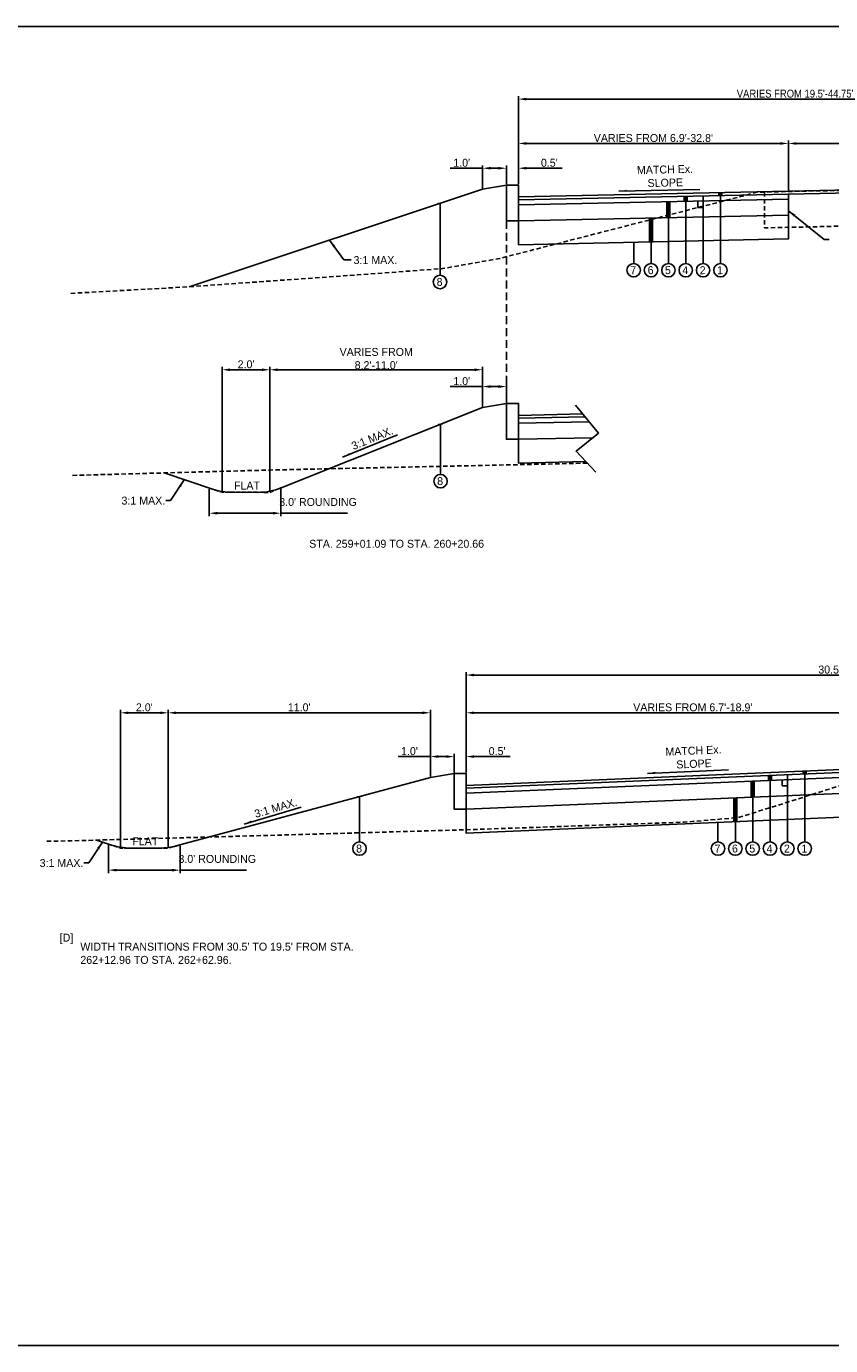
# Model space of a CAD drawing. Header units: feet. Extents: x 8 to 492, y -133 to 111.
# Tile 10 of 14: x 251 to 301, y 28 to 111. Entities that reach past the tile are written whole.
import ezdxf

# ---------------------------------------------------------------- set-up
doc = ezdxf.new("R2010")
doc.units = ezdxf.units.FT
doc.header["$MEASUREMENT"] = 0
for name, pattern in [('B', [0.3, 0.25, -0.05]), ('DASHED2', [0.375, 0.25, -0.125]), ('OhDOT_USTN2', [0.11, 0.069, -0.041])]:
    doc.linetypes.add(name, pattern=pattern)
for name, color, linetype in [('PM_P_Crosswalk', 7, 'Continuous'), ('SC_Scratch1', 1, 'Continuous'), ('TEXT-DK', 9, 'Continuous'), ('TEXT-LT', 9, 'Continuous'), ('XS_X_Ground_Line', 180, 'OhDOT_USTN2')]:
    doc.layers.add(name, color=color, linetype=linetype)
doc.styles.add('Slanted', font='font31.shx', dxfattribs={"height": 0.1})
doc.styles.get("Standard").update_dxf_attribs({"font": 'font31.shx'})
doc.dimstyles.new('COEC', dxfattribs={"dimscale": 13.9, "dimtxt": 0.18, "dimasz": 0.18, "dimexe": 0.18, "dimexo": 0.0625, "dimgap": 0.09, "dimtad": 1, "dimzin": 0, "dimdsep": 46, "dimtxsty": 'Standard', "dimcen": 0.09, "dimclrd": 256, "dimclre": 256, "dimclrt": 256, "dimaunit": 1, "dimadec": 4, "dimazin": 0, "dimtfac": 1, "dimtofl": 0, "dimtmove": 0, "dimatfit": 3, "dimfxl": 1, "dimtolj": 1, "dimtzin": 0, "dimlwd": -1, "dimlwe": -1, "dimarcsym": 0})

# ---------------------------------------------------------------- blocks, each defined once
blk = doc.blocks.new('*D1201')
at = {"layer": 'Defpoints', "color": 0, "transparency": 16777216}
for p in [(317.293, 106.605), (281.559, 101.196), (317.293, 101.215)]:
    blk.add_point(p, dxfattribs=at)
at = {"layer": 'TEXT-DK', "transparency": 16777216}
for p, q in [((281.559, 101.258), (281.559, 106.785)), ((282.059, 106.605), (316.793, 106.605)), ((317.293, 101.277), (317.293, 106.785))]:
    blk.add_line(p, q, dxfattribs=at)
for points in [[(282.059, 106.689), (282.059, 106.522), (281.559, 106.605)], [(316.793, 106.689), (316.793, 106.522), (317.293, 106.605)]]:
    blk.add_solid(points, dxfattribs=at)
at = {"layer": 'TEXT-DK', "transparency": 16777216, "insert": (299.426, 106.945), "char_height": 0.18, "attachment_point": 5}
blk.add_mtext("\\A1;{\\H2.77778x;VARIES FROM 19.5'-44.75'}", dxfattribs=at)
blk = doc.blocks.new('*D1206')
at = {"layer": 'Defpoints', "color": 0, "transparency": 16777216}
for p in [(317.293, 103.814), (298.554, 100.812), (317.293, 101.215)]:
    blk.add_point(p, dxfattribs=at)
at = {"layer": 'TEXT-DK', "transparency": 16777216}
for p, q in [((298.554, 100.874), (298.554, 103.994)), ((299.054, 103.814), (316.793, 103.814)), ((317.293, 101.277), (317.293, 103.994))]:
    blk.add_line(p, q, dxfattribs=at)
for points in [[(299.054, 103.897), (299.054, 103.731), (298.554, 103.814)], [(316.793, 103.897), (316.793, 103.731), (317.293, 103.814)]]:
    blk.add_solid(points, dxfattribs=at)
at = {"layer": 'TEXT-DK', "transparency": 16777216, "insert": (307.923, 104.154), "char_height": 0.18, "attachment_point": 5}
blk.add_mtext("\\A1;{\\H2.77778x;VARIES FROM 11.6'-12.6'}", dxfattribs=at)
blk = doc.blocks.new('*D1207')
at = {"layer": 'Defpoints', "color": 0, "transparency": 16777216}
for p in [(298.554, 103.814), (281.559, 101.196), (298.554, 101.215)]:
    blk.add_point(p, dxfattribs=at)
at = {"layer": 'TEXT-DK', "transparency": 16777216}
for p, q in [((281.559, 101.258), (281.559, 103.994)), ((282.059, 103.814), (298.054, 103.814)), ((298.554, 101.277), (298.554, 103.994))]:
    blk.add_line(p, q, dxfattribs=at)
for points in [[(282.059, 103.897), (282.059, 103.731), (281.559, 103.814)], [(298.054, 103.897), (298.054, 103.731), (298.554, 103.814)]]:
    blk.add_solid(points, dxfattribs=at)
at = {"layer": 'TEXT-DK', "transparency": 16777216, "insert": (290.056, 104.154), "char_height": 0.18, "attachment_point": 5}
blk.add_mtext("\\A1;{\\H2.77778x;VARIES FROM 6.9'-32.8'}", dxfattribs=at)
blk = doc.blocks.new('*D1170')
at = {"layer": 'Defpoints', "color": 0, "transparency": 16777216}
for p in [(281.559, 102.256), (280.809, 101.196), (281.559, 101.196)]:
    blk.add_point(p, dxfattribs=at)
at = {"layer": 'TEXT-DK', "transparency": 16777216}
for p, q in [((280.309, 102.256), (279.809, 102.256)), ((280.809, 101.258), (280.809, 102.436)), ((281.559, 101.258), (281.559, 102.436)), ((282.059, 102.256), (284.321, 102.256))]:
    blk.add_line(p, q, dxfattribs=at)
for points in [[(280.309, 102.339), (280.309, 102.173), (280.809, 102.256)], [(282.059, 102.339), (282.059, 102.173), (281.559, 102.256)]]:
    blk.add_solid(points, dxfattribs=at)
at = {"layer": 'TEXT-DK', "transparency": 16777216, "insert": (283.507, 102.596), "char_height": 0.18, "width": 5.31735, "attachment_point": 5}
blk.add_mtext("\\A1;{\\H2.77778x;0.5'}", dxfattribs=at)
blk = doc.blocks.new('*D1171')
at = {"layer": 'Defpoints', "color": 0, "transparency": 16777216}
for p in [(280.809, 102.256), (279.309, 100.946), (280.809, 101.196)]:
    blk.add_point(p, dxfattribs=at)
at = {"layer": 'TEXT-DK', "transparency": 16777216}
for p, q in [((279.309, 102.256), (277.279, 102.256)), ((279.309, 101.008), (279.309, 102.436)), ((280.309, 102.256), (279.809, 102.256)), ((280.809, 101.258), (280.809, 102.436))]:
    blk.add_line(p, q, dxfattribs=at)
for points in [[(279.809, 102.339), (279.809, 102.173), (279.309, 102.256)], [(280.309, 102.339), (280.309, 102.173), (280.809, 102.256)]]:
    blk.add_solid(points, dxfattribs=at)
at = {"layer": 'TEXT-DK', "transparency": 16777216, "insert": (277.994, 102.596), "char_height": 0.18, "width": 5.31735, "attachment_point": 5}
blk.add_mtext("\\A1;{\\H2.77778x;1.0'}", dxfattribs=at)
blk = doc.blocks.new('*D1172')
at = {"layer": 'Defpoints', "color": 0, "transparency": 16777216}
for p in [(280.809, 88.518), (279.309, 87.208), (280.809, 87.458)]:
    blk.add_point(p, dxfattribs=at)
at = {"layer": 'TEXT-DK', "transparency": 16777216}
for p, q in [((279.309, 88.518), (277.279, 88.518)), ((279.309, 87.27), (279.309, 88.698)), ((280.309, 88.518), (279.809, 88.518)), ((280.809, 87.52), (280.809, 88.698))]:
    blk.add_line(p, q, dxfattribs=at)
for points in [[(279.809, 88.601), (279.809, 88.435), (279.309, 88.518)], [(280.309, 88.601), (280.309, 88.435), (280.809, 88.518)]]:
    blk.add_solid(points, dxfattribs=at)
at = {"layer": 'TEXT-DK', "transparency": 16777216, "insert": (277.994, 88.858), "char_height": 0.18, "width": 5.31735, "attachment_point": 5}
blk.add_mtext("\\A1;{\\H2.77778x;1.0'}", dxfattribs=at)
blk = doc.blocks.new('*D1195')
at = {"layer": 'Defpoints', "color": 0, "transparency": 16777216}
for p in [(279.309, 89.576), (279.309, 87.208), (265.924, 81.864)]:
    blk.add_point(p, dxfattribs=at)
at = {"layer": 'TEXT-DK', "transparency": 16777216}
for p, q in [((265.924, 81.927), (265.924, 89.756)), ((279.309, 87.27), (279.309, 89.756)), ((266.424, 89.576), (278.809, 89.576))]:
    blk.add_line(p, q, dxfattribs=at)
for points in [[(266.424, 89.659), (266.424, 89.493), (265.924, 89.576)], [(278.809, 89.659), (278.809, 89.493), (279.309, 89.576)]]:
    blk.add_solid(points, dxfattribs=at)
at = {"layer": 'TEXT-DK', "transparency": 16777216, "insert": (272.616, 90.279), "char_height": 0.18, "width": 5.31735, "attachment_point": 5}
blk.add_mtext("\\A1;{\\H2.77778x;VARIES FROM 8.2'-11.0'}", dxfattribs=at)
blk = doc.blocks.new('*D1196')
at = {"layer": 'Defpoints', "color": 0, "transparency": 16777216}
for p in [(265.924, 89.576), (262.924, 81.864), (265.924, 81.864)]:
    blk.add_point(p, dxfattribs=at)
at = {"layer": 'TEXT-DK', "transparency": 16777216}
for p, q in [((262.924, 81.927), (262.924, 89.756)), ((265.924, 81.927), (265.924, 89.756)), ((263.424, 89.576), (265.424, 89.576))]:
    blk.add_line(p, q, dxfattribs=at)
for points in [[(263.424, 89.659), (263.424, 89.493), (262.924, 89.576)], [(265.424, 89.659), (265.424, 89.493), (265.924, 89.576)]]:
    blk.add_solid(points, dxfattribs=at)
at = {"layer": 'TEXT-DK', "transparency": 16777216, "insert": (264.424, 89.916), "char_height": 0.18, "width": 5.31735, "attachment_point": 5}
blk.add_mtext("\\A1;{\\H2.77778x;2.0'}", dxfattribs=at)
blk = doc.blocks.new('*D1197')
at = {"layer": 'Defpoints', "color": 0, "transparency": 16777216}
for p in [(262.113, 82.136), (266.613, 82.139), (266.613, 80.55)]:
    blk.add_point(p, dxfattribs=at)
at = {"layer": 'TEXT-DK', "transparency": 16777216}
for p, q in [((262.113, 82.073), (262.113, 80.37)), ((266.613, 82.077), (266.613, 80.37)), ((262.613, 80.55), (266.113, 80.55)), ((266.613, 80.55), (270.801, 80.55))]:
    blk.add_line(p, q, dxfattribs=at)
for points in [[(262.613, 80.634), (262.613, 80.467), (262.113, 80.55)], [(266.113, 80.634), (266.113, 80.467), (266.613, 80.55)]]:
    blk.add_solid(points, dxfattribs=at)
at = {"layer": 'TEXT-DK', "transparency": 16777216, "insert": (268.957, 81.254), "char_height": 0.18, "width": 5.31735, "attachment_point": 5}
blk.add_mtext("\\A1;{\\H2.77778x;3.0' ROUNDING}", dxfattribs=at)
blk = doc.blocks.new('*D1164')
at = {"layer": 'Defpoints', "color": 0, "transparency": 16777216}
for p in [(324.023, 70.369), (324.023, 65.363), (278.272, 64.179)]:
    blk.add_point(p, dxfattribs=at)
at = {"layer": 'TEXT-DK', "transparency": 16777216}
for p, q in [((278.272, 64.242), (278.272, 70.549)), ((278.772, 70.369), (323.523, 70.369)), ((324.023, 65.425), (324.023, 70.549))]:
    blk.add_line(p, q, dxfattribs=at)
for points in [[(278.772, 70.452), (278.772, 70.285), (278.272, 70.369)], [(323.523, 70.452), (323.523, 70.285), (324.023, 70.369)]]:
    blk.add_solid(points, dxfattribs=at)
at = {"layer": 'TEXT-DK', "transparency": 16777216, "insert": (301.147, 70.709), "char_height": 0.18, "attachment_point": 5}
blk.add_mtext("\\A1;{\\H2.77778x;30.5'}", dxfattribs=at)
blk = doc.blocks.new('*D1165')
at = {"layer": 'Defpoints', "color": 0, "transparency": 16777216}
for p in [(278.272, 65.24), (277.522, 64.179), (278.272, 64.179)]:
    blk.add_point(p, dxfattribs=at)
at = {"layer": 'TEXT-DK', "transparency": 16777216}
for p, q in [((277.022, 65.24), (276.522, 65.24)), ((277.522, 64.242), (277.522, 65.42)), ((278.272, 64.242), (278.272, 65.42)), ((278.772, 65.24), (281.035, 65.24))]:
    blk.add_line(p, q, dxfattribs=at)
for points in [[(277.022, 65.323), (277.022, 65.156), (277.522, 65.24)], [(278.772, 65.323), (278.772, 65.156), (278.272, 65.24)]]:
    blk.add_solid(points, dxfattribs=at)
at = {"layer": 'TEXT-DK', "transparency": 16777216, "insert": (280.221, 65.58), "char_height": 0.18, "width": 5.31735, "attachment_point": 5}
blk.add_mtext("\\A1;{\\H2.77778x;0.5'}", dxfattribs=at)
blk = doc.blocks.new('*D1166')
at = {"layer": 'Defpoints', "color": 0, "transparency": 16777216}
for p in [(277.522, 65.24), (276.022, 63.929), (277.522, 64.179)]:
    blk.add_point(p, dxfattribs=at)
at = {"layer": 'TEXT-DK', "transparency": 16777216}
for p, q in [((276.022, 65.24), (273.993, 65.24)), ((276.022, 63.992), (276.022, 65.42)), ((277.022, 65.24), (276.522, 65.24)), ((277.522, 64.242), (277.522, 65.42))]:
    blk.add_line(p, q, dxfattribs=at)
for points in [[(276.522, 65.323), (276.522, 65.156), (276.022, 65.24)], [(277.022, 65.323), (277.022, 65.156), (277.522, 65.24)]]:
    blk.add_solid(points, dxfattribs=at)
at = {"layer": 'TEXT-DK', "transparency": 16777216, "insert": (274.708, 65.58), "char_height": 0.18, "width": 5.31735, "attachment_point": 5}
blk.add_mtext("\\A1;{\\H2.77778x;1.0'}", dxfattribs=at)
blk = doc.blocks.new('*D1168')
at = {"layer": 'Defpoints', "color": 0, "transparency": 16777216}
for p in [(306.8, 67.994), (278.272, 64.179), (306.8, 64.683)]:
    blk.add_point(p, dxfattribs=at)
at = {"layer": 'TEXT-DK', "transparency": 16777216}
for p, q in [((278.272, 64.242), (278.272, 68.174)), ((306.8, 64.746), (306.8, 68.174)), ((278.772, 67.994), (306.3, 67.994))]:
    blk.add_line(p, q, dxfattribs=at)
for points in [[(278.772, 68.077), (278.772, 67.911), (278.272, 67.994)], [(306.3, 68.077), (306.3, 67.911), (306.8, 67.994)]]:
    blk.add_solid(points, dxfattribs=at)
at = {"layer": 'TEXT-DK', "transparency": 16777216, "insert": (292.536, 68.334), "char_height": 0.18, "attachment_point": 5}
blk.add_mtext("\\A1;{\\H2.77778x;VARIES FROM 6.7'-18.9'}", dxfattribs=at)
blk = doc.blocks.new('*D1189')
at = {"layer": 'Defpoints', "color": 0, "transparency": 16777216}
for p in [(276.022, 67.994), (276.022, 63.929), (259.523, 59.481)]:
    blk.add_point(p, dxfattribs=at)
at = {"layer": 'TEXT-DK', "transparency": 16777216}
for p, q in [((259.523, 59.543), (259.523, 68.174)), ((276.022, 63.992), (276.022, 68.174)), ((260.023, 67.994), (275.522, 67.994))]:
    blk.add_line(p, q, dxfattribs=at)
for points in [[(260.023, 68.077), (260.023, 67.911), (259.523, 67.994)], [(275.522, 68.077), (275.522, 67.911), (276.022, 67.994)]]:
    blk.add_solid(points, dxfattribs=at)
at = {"layer": 'TEXT-DK', "transparency": 16777216, "insert": (267.772, 68.334), "char_height": 0.18, "width": 5.31735, "attachment_point": 5}
blk.add_mtext("\\A1;{\\H2.77778x;11.0'}", dxfattribs=at)
blk = doc.blocks.new('*D1190')
at = {"layer": 'Defpoints', "color": 0, "transparency": 16777216}
for p in [(259.523, 67.994), (256.523, 59.481), (259.523, 59.481)]:
    blk.add_point(p, dxfattribs=at)
at = {"layer": 'TEXT-DK', "transparency": 16777216}
for p, q in [((256.523, 59.543), (256.523, 68.174)), ((259.523, 59.543), (259.523, 68.174)), ((257.023, 67.994), (259.023, 67.994))]:
    blk.add_line(p, q, dxfattribs=at)
for points in [[(257.023, 68.077), (257.023, 67.911), (256.523, 67.994)], [(259.023, 68.077), (259.023, 67.911), (259.523, 67.994)]]:
    blk.add_solid(points, dxfattribs=at)
at = {"layer": 'TEXT-DK', "transparency": 16777216, "insert": (258.023, 68.334), "char_height": 0.18, "width": 5.31735, "attachment_point": 5}
blk.add_mtext("\\A1;{\\H2.77778x;2.0'}", dxfattribs=at)
blk = doc.blocks.new('*D1191')
at = {"layer": 'Defpoints', "color": 0, "transparency": 16777216}
for p in [(255.773, 59.732), (260.271, 59.683), (260.271, 58.094)]:
    blk.add_point(p, dxfattribs=at)
at = {"layer": 'TEXT-DK', "transparency": 16777216}
for p, q in [((255.773, 59.67), (255.773, 57.914)), ((260.271, 59.62), (260.271, 57.914)), ((256.273, 58.094), (259.771, 58.094)), ((260.271, 58.094), (264.459, 58.094))]:
    blk.add_line(p, q, dxfattribs=at)
for points in [[(256.273, 58.177), (256.273, 58.01), (255.773, 58.094)], [(259.771, 58.177), (259.771, 58.01), (260.271, 58.094)]]:
    blk.add_solid(points, dxfattribs=at)
at = {"layer": 'TEXT-DK', "transparency": 16777216, "insert": (262.615, 58.797), "char_height": 0.18, "width": 5.31735, "attachment_point": 5}
blk.add_mtext("\\A1;{\\H2.77778x;3.0' ROUNDING}", dxfattribs=at)

msp = doc.modelspace()

# ---------------------------------------------------------------- linework, layer by layer
at = {"layer": 'PM_P_Crosswalk', "color": 3, "flags": 128}
for points in [[(260.854, 94.795), (279.309, 100.946), (280.809, 101.196)], [(335.161, 99.525), (347.785, 99.395), (347.785, 97.895), (335.162, 98.025), (335.161, 100.843), (317.285, 101.027), (298.554, 100.624), (298.553, 97.807), (281.559, 97.441), (281.559, 100.446), (298.554, 100.812), (317.293, 101.215), (335.161, 101.03), (346.535, 100.913), (346.535, 100.413)], [(281.559, 100.258), (298.554, 100.624)], [(298.553, 100.312), (281.559, 99.946)], [(281.559, 98.938), (298.553, 99.307)], [(286.442, 83.124), (285.197, 84.45), (286.605, 85.591), (285.157, 87.344)], [(285.812, 83.795), (281.559, 83.703), (281.559, 86.708), (285.61, 86.795)], [(281.559, 86.52), (285.762, 86.611)], [(286.016, 86.304), (281.559, 86.208)], [(281.559, 85.2), (286.248, 85.302)], [(278.273, 61.925), (278.273, 60.425), (306.799, 61.631), (306.8, 64.448), (324.023, 65.175), (342.553, 64.496), (342.554, 61.678), (354.523, 61.239), (354.523, 62.739), (342.553, 63.178)], [(277.523, 64.179), (277.524, 61.929), (278.273, 61.925), (278.273, 63.429)], [(306.8, 64.448), (278.273, 63.242)], [(278.273, 62.93), (306.8, 64.136)], [(306.8, 63.131), (278.274, 61.929)]]:
    msp.add_lwpolyline(points, dxfattribs=at)
for points in [[(280.809, 101.196), (281.559, 101.196), (281.559, 98.946), (280.81, 98.946)], [(280.809, 87.458), (281.559, 87.458), (281.559, 85.208), (280.81, 85.208)]]:
    msp.add_lwpolyline(points, close=True, dxfattribs=at)
for points in [[(259.263, 83.086), (262.309, 82.07, 0.0805), (263.572, 81.865), (265.154, 81.864, 0.095352), (266.639, 82.15), (279.309, 87.208), (280.809, 87.458)], [(255.023, 59.983), (255.904, 59.688, 0.080943), (257.174, 59.481), (258.993, 59.481, 0.065931), (260.034, 59.619), (276.022, 63.929), (277.522, 64.179), (278.272, 64.179), (278.273, 63.429), (306.8, 64.63), (324.023, 65.363), (342.553, 64.683), (353.273, 64.29), (354.773, 64.04), (360.17, 62.285, 0.078775), (361.407, 62.089), (363.124, 62.089, 0.080604), (364.388, 62.294), (364.909, 62.467)]]:
    msp.add_lwpolyline(points, format="xyb", dxfattribs=at)
at = {"layer": 'SC_Scratch1'}
msp.add_lwpolyline([(249.698, 111.18), (370.658, 111.18), (370.658, 28.18), (249.698, 28.18)], close=True, dxfattribs=at)
at = {"layer": 'TEXT-DK', "linetype": 'DASHED2', "ltscale": 2, "flags": 128}
msp.add_lwpolyline([(280.809, 101.196), (280.809, 87.458)], dxfattribs=at)
at = {"layer": 'TEXT-DK', "const_width": 0.3}
for points in [[(292.092, 100.485), (292.092, 100.173)], [(293.183, 100.541), (293.183, 100.479)], [(294.274, 100.729), (294.274, 100.532)], [(276.632, 100.091), (276.632, 100.03)], [(291, 100.15), (291, 99.143)], [(292.858, 100.224), (292.858, 100.163)], [(289.909, 99.119), (289.909, 97.621)], [(288.817, 97.635), (288.817, 97.574)], [(276.663, 86.189), (276.663, 86.128)], [(297.396, 64.05), (297.396, 63.738)], [(298.161, 63.807), (298.161, 63.745)], [(298.487, 64.124), (298.487, 64.063)], [(299.578, 64.339), (299.578, 64.142)], [(296.304, 63.692), (296.304, 62.689)], [(271.563, 62.765), (271.563, 62.703)], [(295.213, 62.643), (295.213, 61.141)], [(294.121, 61.119), (294.121, 61.057)]]:
    msp.add_lwpolyline(points, dxfattribs=at)
at = {"layer": 'TEXT-DK'}
for points in [[(292.092, 96.262), (292.092, 100.485)], [(293.183, 96.262), (293.183, 100.517)], [(294.274, 100.729), (294.274, 96.262)], [(291, 96.262), (291, 100.15)], [(293.183, 99.791), (292.858, 99.791), (292.858, 100.201)], [(289.909, 96.262), (289.909, 99.119)], [(288.817, 96.262), (288.817, 97.598)], [(297.396, 59.872), (297.396, 64.05)], [(298.487, 59.872), (298.487, 64.096)], [(299.578, 64.339), (299.578, 59.872)], [(296.304, 59.872), (296.304, 63.692)], [(298.487, 63.401), (298.161, 63.401), (298.161, 63.77)], [(295.213, 59.872), (295.213, 62.643)], [(294.121, 59.872), (294.121, 61.095)]]:
    msp.add_lwpolyline(points, dxfattribs=at)
at = {"layer": 'TEXT-DK', "flags": 128}
for points in [[(276.632, 100.054), (276.632, 95.522)], [(276.663, 86.152), (276.663, 82.99)], [(271.563, 62.727), (271.563, 59.872)]]:
    msp.add_lwpolyline(points, dxfattribs=at)
at = {"layer": 'TEXT-DK', "linetype": 'B', "flags": 128}
for points in [[(262.114, 82.135), (262.924, 81.865), (265.924, 81.864), (266.614, 82.14)], [(255.773, 59.732), (256.523, 59.481), (259.523, 59.481), (260.271, 59.683)]]:
    msp.add_lwpolyline(points, dxfattribs=at)
at = {"layer": 'TEXT-DK'}
for centre in [(276.632, 95.098), (288.817, 95.838), (289.909, 95.838), (291, 95.838), (292.092, 95.838), (293.183, 95.838), (294.274, 95.838), (276.663, 82.567), (271.563, 59.449), (294.121, 59.449), (295.213, 59.449), (296.304, 59.449), (297.396, 59.449), (298.487, 59.449), (299.578, 59.449)]:
    msp.add_circle(centre, 0.423, dxfattribs=at)
at = {"layer": 'TEXT-LT'}
for p, q in [((287.875, 100.803), (292.973, 100.918)), ((270.488, 84.068), (273.961, 85.474)), ((289.692, 64.18), (294.787, 64.401)), ((264.304, 60.996), (267.897, 62.059))]:
    msp.add_line(p, q, dxfattribs=at)
for points in [[(288.374, 100.814), (288.373, 100.898), (287.875, 100.803)], [(270.951, 84.256), (270.92, 84.333), (270.488, 84.068)], [(290.191, 64.202), (290.187, 64.285), (289.692, 64.18)], [(264.783, 61.138), (264.76, 61.218), (264.304, 60.996)]]:
    msp.add_solid(points, dxfattribs=at)
at = {"layer": 'XS_X_Ground_Line', "ltscale": 4, "flags": 128}
for points in [[(253.402, 94.383), (260.854, 94.795), (273.025, 95.662), (276.785, 95.938), (280.401, 96.583), (296.589, 100.742), (317.28, 101.215), (326.285, 101.167), (337.861, 101.002), (340.267, 100.977), (346.55, 98.938), (349.086, 97.997), (350.087, 97.987), (351.551, 97.836), (362.958, 99.945), (367.535, 100.264)], [(297.053, 100.752), (297.053, 98.502), (317.3, 98.965), (326.263, 98.917), (336.661, 98.769), (336.661, 101.019)], [(285.902, 83.699), (265.924, 83.267), (253.409, 82.926)], [(251.883, 59.908), (253.266, 59.935), (266.554, 60.3), (278.748, 60.649), (291.992, 61.113), (295.41, 61.4), (305.563, 64.591), (324.023, 65.363), (342.553, 64.683), (344.138, 64.624), (346.523, 63.793), (355.031, 61.678), (359.492, 62.687), (369.4, 62.286)]]:
    msp.add_lwpolyline(points, dxfattribs=at)

# ---------------------------------------------------------------- texts
at = {"layer": 'TEXT-DK', "char_height": 0.5, "attachment_point": 5, "style": 'Slanted'}
for s, insert, width, rotation in [('\\A1;MATCH Ex. SLOPE', (290.796, 101.758), 5.58109, 1.28712), ('\\A1;7', (288.789, 95.839), 0.68558, 1.46775), ('\\A1;6', (289.881, 95.839), 0.68558, 1.46775), ('\\A1;5', (290.972, 95.839), 0.68558, 1.46775), ('\\A1;4', (292.063, 95.839), 0.68558, 1.46775), ('\\A1;2', (293.155, 95.839), 0.68558, 1.46775), ('\\A1;1', (294.246, 95.839), 0.68558, 1.46775), ('\\A1;8', (276.604, 95.099), 0.68558, 1.46775), ('\\A1;3:1 MAX.', (272.365, 85.264), 4.39797, 22.03721), ('\\A1;8', (276.635, 82.567), 0.68558, 1.46775), ('\\A1;MATCH Ex. SLOPE', (292.593, 65.196), 5.58109, 2.47971), ('\\A1;3:1 MAX.', (266.289, 62.004), 4.39797, 16.46704), ('\\A1;8', (271.535, 59.449), 0.68558, 1.46775), ('\\A1;7', (294.093, 59.449), 0.68558, 1.46775), ('\\A1;6', (295.185, 59.449), 0.68558, 1.46775), ('\\A1;5', (296.276, 59.449), 0.68558, 1.46775), ('\\A1;4', (297.367, 59.449), 0.68558, 1.46775), ('\\A1;2', (298.459, 59.449), 0.68558, 1.46775), ('\\A1;1', (299.55, 59.449), 0.68558, 1.46775)]:
    msp.add_mtext(s, dxfattribs=dict(at, insert=insert, width=width, rotation=rotation))
for s, insert in [('\\A1;3:1 MAX.', (272.567, 96.473)), ('\\A1;FLAT', (264.484, 82.289)), ('\\A1;3:1 MAX.', (257.963, 81.338)), ('\\A1;FLAT', (258.087, 59.907)), ('\\A1;3:1 MAX.', (252.814, 58.538))]:
    msp.add_mtext(s, dxfattribs=dict(at, insert=insert))
at = {"layer": 'TEXT-DK', "char_height": 0.5, "width": 17.37629, "attachment_point": 1, "style": 'Slanted'}
for s, insert in [('STA. 259+01.09 TO STA. 260+20.66', (268.4, 78.878)), ('[D]', (252.702, 54.097)), ("WIDTH TRANSITIONS FROM 30.5' TO 19.5' FROM STA. 262+12.96 TO STA. 262+62.96. ", (253.998, 53.531))]:
    msp.add_mtext(s, dxfattribs=dict(at, insert=insert))

# ---------------------------------------------------------------- dimensions: what is measured, and where the dimension line sits
at = {"layer": 'TEXT-DK'}
for base, p1, p2, text, picture, middle in [((317.293, 106.605), (281.559, 101.196), (317.293, 101.215), "{\\H2.77778x;VARIES FROM 19.5'-44.75'}", '*D1201', (299.426, 106.945)), ((298.554, 103.814), (281.559, 101.196), (298.554, 101.215), "{\\H2.77778x;VARIES FROM 6.9'-32.8'}", '*D1207', (290.056, 104.154)), ((317.293, 103.814), (298.554, 100.812), (317.293, 101.215), "{\\H2.77778x;VARIES FROM 11.6'-12.6'}", '*D1206', (307.923, 104.154)), ((279.309, 89.576), (265.924, 81.864), (279.309, 87.208), "{\\H2.77778x;VARIES FROM 8.2'-11.0'}", '*D1195', (272.616, 90.279)), ((265.924, 89.576), (262.924, 81.864), (265.924, 81.864), "{\\H2.77778x;2.0'}", '*D1196', (264.424, 89.916)), ((324.023, 70.369), (278.272, 64.179), (324.023, 65.363), "{\\H2.77778x;30.5'}", '*D1164', (301.147, 70.709)), ((306.8, 67.994), (278.272, 64.179), (306.8, 64.683), "{\\H2.77778x;VARIES FROM 6.7'-18.9'}", '*D1168', (292.536, 68.334)), ((259.523, 67.994), (256.523, 59.481), (259.523, 59.481), "{\\H2.77778x;2.0'}", '*D1190', (258.023, 68.334)), ((276.022, 67.994), (259.523, 59.481), (276.022, 63.929), "{\\H2.77778x;11.0'}", '*D1189', (267.772, 68.334))]:
    dim = msp.add_linear_dim(base=base, p1=p1, p2=p2, text=text, dimstyle='COEC', override={"dimscale": 1, "dimtxt": 0.18, "dimasz": 0.5}, dxfattribs=at)
    dim.commit()
    dim.dimension.update_dxf_attribs({"geometry": picture, "text_midpoint": middle})
for base, p1, p2, text, picture, middle in [((280.809, 102.256), (279.309, 100.946), (280.809, 101.196), "{\\H2.77778x;1.0'}", '*D1171', (277.994, 102.256)), ((281.559, 102.256), (280.809, 101.196), (281.559, 101.196), "{\\H2.77778x;0.5'}", '*D1170', (283.507, 102.256)), ((280.809, 88.518), (279.309, 87.208), (280.809, 87.458), "{\\H2.77778x;1.0'}", '*D1172', (277.994, 88.518)), ((266.613, 80.55), (262.113, 82.136), (266.613, 82.139), "{\\H2.77778x;3.0' ROUNDING}", '*D1197', (268.957, 80.55)), ((277.522, 65.24), (276.022, 63.929), (277.522, 64.179), "{\\H2.77778x;1.0'}", '*D1166', (274.708, 65.24)), ((278.272, 65.24), (277.522, 64.179), (278.272, 64.179), "{\\H2.77778x;0.5'}", '*D1165', (280.221, 65.24)), ((260.271, 58.094), (255.773, 59.732), (260.271, 59.683), "{\\H2.77778x;3.0' ROUNDING}", '*D1191', (262.615, 58.094))]:
    dim = msp.add_linear_dim(base=base, p1=p1, p2=p2, text=text, dimstyle='COEC', override={"dimscale": 1, "dimtxt": 0.18, "dimasz": 0.5}, dxfattribs=at)
    dim.commit()
    dim.dimension.update_dxf_attribs({"geometry": picture, "text_midpoint": middle, "dimtype": 160})

# ---------------------------------------------------------------- leaders
for points in [[(298.557, 99.585), (300.812, 97.775), (301.122, 97.773)], [(269.672, 97.734), (270.586, 96.485), (271.033, 96.485)], [(260.538, 82.66), (259.678, 81.35), (259.372, 81.35)], [(255.39, 59.86), (254.53, 58.55), (254.223, 58.55)]]:
    msp.add_leader(points, dimstyle='COEC', override={"dimscale": 1, "dimasz": 0.5}, dxfattribs=at)

doc.saveas('drawing.dxf')
